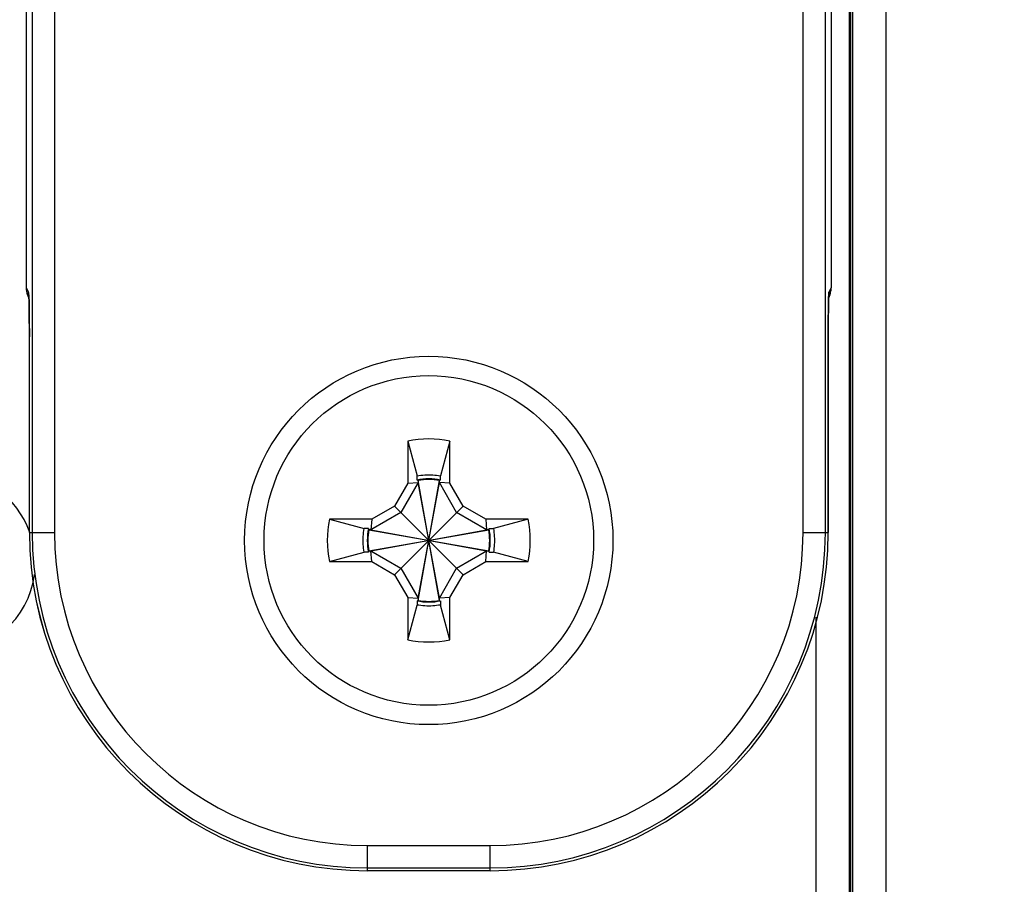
# Model space of a CAD drawing. Header units: inches. Extents: x 0 to 22, y 0 to 17.
# Tile 19 of 28: x 11.56 to 12.442, y 9.287 to 10.061. Entities that reach past the tile are written whole.
import ezdxf

# ---------------------------------------------------------------- set-up
doc = ezdxf.new("R2010")
doc.units = ezdxf.units.IN
doc.header["$LTSCALE"] = 1.21
doc.header["$MEASUREMENT"] = 0
doc.layers.get('0').update_dxf_attribs({"linetype": 'CONTINUOUS'})
doc.layers.add('DIMENSIONS', color=7, linetype='CONTINUOUS')
doc.styles.get("Standard").update_dxf_attribs({"font": 'txt', "width": 0.8})
doc.dimstyles.new('DIMSTYLE_1', dxfattribs={"dimtxt": 0.125, "dimasz": 0.18, "dimexe": 0.18, "dimexo": 0.0625, "dimgap": 0.09, "dimtad": 0, "dimtih": 1, "dimtoh": 1, "dimdec": 3, "dimzin": 4, "dimdsep": 46, "dimtxsty": 'STANDARD', "dimblk": '_FILLED', "dimblk1": '_FILLED', "dimblk2": '_FILLED', "dimcen": 0.09, "dimadec": 0, "dimazin": 0, "dimtp": 0.001, "dimtm": 0.001, "dimtfac": 1, "dimtdec": 3, "dimtofl": 0, "dimtmove": 0, "dimatfit": 3, "dimldrblk": '_FILLED', "dimfxl": 1, "dimtolj": 1, "dimtzin": 4, "dimarcsym": 0})

# ---------------------------------------------------------------- blocks, each defined once
blk = doc.blocks.new('_FILLED')
at = {"color": 0, "linetype": 'BYBLOCK'}
blk.add_solid([(0, 0), (-1, 0.1736), (-1, -0.1736)], dxfattribs=at)
blk = doc.blocks.new('*D0')
at = {"layer": 'DIMENSIONS', "color": 2, "linetype": 'CONTINUOUS'}
for p, q in [((10.98578, 11.08231), (10.98578, 7.36881)), ((12.08212, 9.058), (12.08212, 7.36881)), ((10.98578, 7.49381), (10.60822, 7.49381)), ((12.08212, 7.49381), (12.44212, 7.49381))]:
    blk.add_line(p, q, dxfattribs=at)
at = {"layer": 'DIMENSIONS', "color": 2, "linetype": 'CONTINUOUS', "xscale": 0.18, "yscale": 0.18, "zscale": 0.18}
blk.add_blockref('_FILLED', (10.98578, 7.49381), dxfattribs=at)
at = {"layer": 'DIMENSIONS', "color": 2, "linetype": 'CONTINUOUS', "xscale": 0.18, "yscale": 0.18, "zscale": 0.18, "rotation": 180}
blk.add_blockref('_FILLED', (12.08212, 7.49381), dxfattribs=at)
at = {"layer": 'DIMENSIONS', "color": 2, "linetype": 'CONTINUOUS', "width": 0.8}
for s, p in [('[', (9.84572, 7.43131)), (']', (10.44572, 7.43131)), ('1.096', (9.22072, 7.43131)), ('27.85', (9.94572, 7.43131))]:
    blk.add_text(s, height=0.125, dxfattribs=at).set_placement(p)
blk = doc.blocks.new('*D3')
at = {"layer": 'DIMENSIONS', "color": 2, "linetype": 'CONTINUOUS'}
for p, q in [((12.02858, 13.16682), (10.11078, 13.16682)), ((10.23578, 13.16682), (10.23578, 11.06057)), ((10.23578, 9.1205), (10.23578, 10.81057)), ((12.01962, 9.1205), (10.11078, 9.1205))]:
    blk.add_line(p, q, dxfattribs=at)
at = {"layer": 'DIMENSIONS', "color": 2, "linetype": 'CONTINUOUS', "xscale": 0.18, "yscale": 0.18, "zscale": 0.18}
for p, rotation in [((10.23578, 13.16682), 90), ((10.23578, 9.1205), 270)]:
    blk.add_blockref('_FILLED', p, dxfattribs=dict(at, rotation=rotation))
at = {"layer": 'DIMENSIONS', "color": 2, "linetype": 'CONTINUOUS', "width": 0.8}
for s, p in [('[', (10.14828, 10.87307)), (']', (10.84828, 10.87307)), ('4.046', (9.52328, 10.87307)), ('102.78', (10.24828, 10.87307))]:
    blk.add_text(s, height=0.125, dxfattribs=at).set_placement(p)

msp = doc.modelspace()

# ---------------------------------------------------------------- linework, layer by layer
at = {"color": 7, "linetype": 'CONTINUOUS'}
for p, q in [((12.33595, 13.19929), (12.33595, 9.09032)), ((12.30596, 13.16429), (12.30596, 9.12532)), ((12.30438, 13.1547), (12.30438, 9.13491)), ((12.30439, 13.15529), (12.30439, 9.13432)), ((12.3035, 9.20927), (12.3035, 13.08034)), ((11.57113, 12.68781), (11.57113, 9.60181)), ((11.59113, 12.68781), (11.59113, 9.60181)), ((12.26182, 9.60181), (12.26182, 12.68781)), ((12.28181, 9.60181), (12.28181, 12.68781)), ((11.56598, 9.82112), (11.56598, 12.46849)), ((11.56598, 9.82112), (11.56598, 12.46849)), ((12.28696, 12.46849), (12.28696, 9.82112)), ((12.28697, 12.46849), (12.28697, 9.82112)), ((11.56792, 9.81723), (11.56598, 9.82112)), ((11.56598, 9.82112), (11.56598, 9.82112)), ((12.28696, 9.82112), (12.28502, 9.81723)), ((12.28697, 9.82112), (12.28696, 9.82112)), ((11.56824, 9.81188), (11.56809, 9.81218)), ((11.56811, 9.81474), (11.56814, 9.81422)), ((12.28486, 9.81218), (12.28471, 9.81188)), ((12.28435, 9.77993), (12.28436, 9.78526)), ((11.56859, 9.7824), (11.56859, 9.77725)), ((11.56859, 9.60181), (11.56859, 9.77725)), ((11.56859, 9.77725), (11.5686, 9.77725)), ((11.5686, 9.60181), (11.5686, 9.77725)), ((12.28435, 9.60181), (12.28435, 9.77993)), ((12.28435, 9.77725), (12.28435, 9.60181)), ((12.28435, 9.77725), (12.28435, 9.77725)), ((11.90757, 9.68377), (11.91592, 9.65265)), ((11.90757, 9.68377), (11.90757, 9.64597)), ((11.94537, 9.68377), (11.93702, 9.65265)), ((11.94537, 9.64597), (11.94537, 9.68377)), ((11.91592, 9.64891), (11.91592, 9.65265)), ((11.93702, 9.64891), (11.93702, 9.65265)), ((11.90757, 9.64597), (11.89576, 9.62551)), ((11.91702, 9.64666), (11.9015, 9.61978)), ((11.90757, 9.64597), (11.91702, 9.64666)), ((11.91688, 9.64908), (11.91702, 9.64855)), ((11.93592, 9.54106), (11.91702, 9.64855)), ((11.91702, 9.64855), (11.91702, 9.64666)), ((11.91702, 9.54106), (11.93592, 9.64855)), ((11.93592, 9.54295), (11.91702, 9.64666)), ((11.91702, 9.54295), (11.93592, 9.64666)), ((11.93606, 9.64908), (11.93592, 9.64855)), ((11.93592, 9.64666), (11.93592, 9.64855)), ((11.95144, 9.61978), (11.93592, 9.64666)), ((11.94537, 9.64597), (11.93592, 9.64666)), ((11.95718, 9.62551), (11.94537, 9.64597)), ((11.89576, 9.62551), (11.87531, 9.6137)), ((11.89576, 9.62551), (11.95718, 9.5641)), ((11.89576, 9.5641), (11.95718, 9.62551)), ((11.97764, 9.6137), (11.95718, 9.62551)), ((11.9015, 9.61978), (11.87462, 9.60425)), ((11.97832, 9.60425), (11.95144, 9.61978)), ((11.83751, 9.6137), (11.86863, 9.60535)), ((11.87531, 9.6137), (11.83751, 9.6137)), ((11.87531, 9.6137), (11.87462, 9.60425)), ((11.97764, 9.6137), (11.97832, 9.60425)), ((12.01543, 9.6137), (11.97764, 9.6137)), ((12.01543, 9.6137), (11.98431, 9.60535)), ((11.56859, 9.60181), (11.59113, 9.60181)), ((11.87237, 9.60535), (11.86863, 9.60535)), ((11.87219, 9.6044), (11.87273, 9.60425)), ((11.87273, 9.60425), (11.98021, 9.58536)), ((11.87462, 9.60425), (11.87273, 9.60425)), ((11.87273, 9.58536), (11.98021, 9.60425)), ((11.87462, 9.60425), (11.97832, 9.58536)), ((11.87462, 9.58536), (11.97832, 9.60425)), ((11.98021, 9.60425), (11.97832, 9.60425)), ((11.98075, 9.6044), (11.98021, 9.60425)), ((11.98057, 9.60535), (11.98431, 9.60535)), ((12.26182, 9.60181), (12.28435, 9.60181)), ((11.83751, 9.57591), (11.86863, 9.58426)), ((11.87237, 9.58426), (11.86863, 9.58426)), ((11.87219, 9.58521), (11.87273, 9.58536)), ((11.87273, 9.58536), (11.87462, 9.58536)), ((11.87462, 9.58536), (11.9015, 9.56984)), ((11.87531, 9.57591), (11.87462, 9.58536)), ((11.95144, 9.56984), (11.97832, 9.58536)), ((11.97764, 9.57591), (11.97832, 9.58536)), ((11.97832, 9.58536), (11.98021, 9.58536)), ((11.98075, 9.58521), (11.98021, 9.58536)), ((11.98057, 9.58426), (11.98431, 9.58426)), ((12.01543, 9.57591), (11.98431, 9.58426)), ((11.83751, 9.57591), (11.87531, 9.57591)), ((11.87531, 9.57591), (11.89576, 9.5641)), ((11.95718, 9.5641), (11.97764, 9.57591)), ((11.97764, 9.57591), (12.01543, 9.57591)), ((11.89576, 9.5641), (11.90757, 9.54364)), ((11.9015, 9.56984), (11.91702, 9.54295)), ((11.93592, 9.54295), (11.95144, 9.56984)), ((11.94537, 9.54364), (11.95718, 9.5641)), ((11.90757, 9.54364), (11.90757, 9.50585)), ((11.90757, 9.54364), (11.91702, 9.54295)), ((11.90757, 9.50585), (11.91592, 9.53696)), ((11.91592, 9.54071), (11.91592, 9.53696)), ((11.91688, 9.54053), (11.91702, 9.54106)), ((11.91702, 9.54295), (11.91702, 9.54106)), ((11.94537, 9.54364), (11.93592, 9.54295)), ((11.93592, 9.54106), (11.93592, 9.54295)), ((11.93606, 9.54053), (11.93592, 9.54106)), ((11.93702, 9.54071), (11.93702, 9.53696)), ((11.94537, 9.50585), (11.93702, 9.53696)), ((11.94537, 9.50585), (11.94537, 9.54364)), ((12.2735, 9.21029), (12.2735, 9.52615)), ((11.87147, 9.29893), (11.87147, 9.32146)), ((11.87147, 9.32146), (11.98147, 9.32146)), ((11.98147, 9.29893), (11.98147, 9.32146)), ((11.87147, 9.30146), (11.98147, 9.30146)), ((11.98147, 9.29893), (11.87147, 9.29893)), ((11.98147, 9.29893), (11.87147, 9.29893))]:
    msp.add_line(p, q, dxfattribs=at)
for points in [[(11.56814, 9.81422), (11.56819, 9.81319), (11.56824, 9.81175), (11.56829, 9.80989)], [(12.28463, 9.80905), (12.28469, 9.81132), (12.28475, 9.81303), (12.2848, 9.81421), (12.28481, 9.81446)], [(11.56829, 9.80989), (11.56835, 9.80764), (11.5684, 9.80502)], [(11.5684, 9.80502), (11.56844, 9.80205), (11.56848, 9.79873), (11.56852, 9.79508), (11.56855, 9.79112), (11.56857, 9.78688), (11.56859, 9.7824)], [(12.28436, 9.78526), (12.28439, 9.7903), (12.28442, 9.79496), (12.28446, 9.7992), (12.28451, 9.80298), (12.28457, 9.80626), (12.28463, 9.80905)]]:
    msp.add_lwpolyline(points, dxfattribs=at)
for radius in [0.165, 0.14764]:
    msp.add_circle((11.92647, 9.59481), radius, dxfattribs=at)
for centre, radius, start, end in [((11.92647, 9.59481), 0.09094, 78.007, 101.993), ((11.49354, 9.57481), 0.08035, 19.80427, 90), ((11.92647, 9.59481), 0.05512, 78.96671, 101.03329), ((11.92647, 9.59481), 0.05457, 80.02839, 99.97161), ((11.92647, 9.59481), 0.09094, 168.007, 191.993), ((11.92647, 9.59481), 0.09094, 348.007, 11.993), ((11.87147, 9.60181), 0.30288, 180, 270), ((11.87147, 9.60181), 0.30287, 180, 270), ((11.87147, 9.60181), 0.30034, 180, 270), ((11.87147, 9.60181), 0.28035, 180, 270), ((11.92647, 9.59481), 0.05512, 168.96671, 191.03329), ((11.92647, 9.59481), 0.05457, 170.02839, 189.97161), ((11.92647, 9.59481), 0.05457, 350.02839, 9.97161), ((11.92647, 9.59481), 0.05512, 348.96671, 11.03329), ((11.98147, 9.60181), 0.30288, 270, 360), ((11.98147, 9.60181), 0.30287, 270, 360), ((11.98147, 9.60181), 0.30034, 270, 360), ((11.98147, 9.60181), 0.28035, 270, 360), ((11.49354, 9.57481), 0.08035, 270, 352.57114), ((11.92647, 9.59481), 0.05512, 258.96671, 281.03329), ((11.92647, 9.59481), 0.05457, 260.02839, 279.97161), ((11.92647, 9.59481), 0.09094, 258.007, 281.993)]:
    msp.add_arc(centre, radius, start, end, dxfattribs=at)
for points in [[(11.56696, 9.81491), (11.56631, 9.81691), (11.56598, 9.81902), (11.56598, 9.82112)], [(12.28653, 9.81698), (12.28682, 9.81834), (12.28696, 9.81973), (12.28696, 9.82112)], [(11.56809, 9.81218), (11.56765, 9.81306), (11.56727, 9.81397), (11.56696, 9.81491)], [(11.56808, 9.81476), (11.56797, 9.81558), (11.56792, 9.81641), (11.56792, 9.81723)], [(11.56839, 9.80715), (11.56837, 9.80858), (11.56835, 9.81), (11.56826, 9.8114)], [(12.28468, 9.81141), (12.28461, 9.8103), (12.28458, 9.80919), (12.28457, 9.80807)], [(12.28483, 9.81447), (12.28496, 9.81539), (12.28502, 9.81631), (12.28502, 9.81723)], [(12.28486, 9.81218), (12.2853, 9.81306), (12.28567, 9.81397), (12.28598, 9.81491)], [(12.28598, 9.81491), (12.2862, 9.81559), (12.28638, 9.81628), (12.28653, 9.81698)], [(11.5684, 9.80504), (11.5684, 9.80574), (11.56839, 9.80645), (11.56839, 9.80715)], [(11.56842, 9.80291), (11.56841, 9.80362), (11.56841, 9.80433), (11.5684, 9.80504)], [(11.56849, 9.79849), (11.56846, 9.79996), (11.56844, 9.80143), (11.56842, 9.80291)], [(12.28452, 9.80323), (12.28451, 9.80172), (12.28448, 9.80023), (12.28446, 9.79873)], [(12.28454, 9.80504), (12.28454, 9.80443), (12.28453, 9.80383), (12.28452, 9.80323)], [(12.28457, 9.80807), (12.28455, 9.80706), (12.28455, 9.80605), (12.28454, 9.80504)], [(11.56857, 9.78948), (11.56856, 9.79148), (11.56854, 9.79348), (11.56852, 9.79547)], [(12.28442, 9.7954), (12.2844, 9.79341), (12.28439, 9.79141), (12.28438, 9.78942)], [(11.5686, 9.7799), (11.56859, 9.78161), (11.56859, 9.78331), (11.56858, 9.78502)], [(12.28436, 9.78564), (12.28435, 9.78346), (12.28435, 9.78128), (12.28435, 9.77909)], [(11.5686, 9.77725), (11.5686, 9.77814), (11.5686, 9.77902), (11.5686, 9.7799)], [(12.28435, 9.77909), (12.28435, 9.77848), (12.28435, 9.77787), (12.28435, 9.77725)]]:
    msp.add_open_spline(points, degree=3, dxfattribs=at)
for points, knots in [([(11.56826, 9.8114), (11.56818, 9.81277), (11.56799, 9.81467), (11.56817, 9.81673), (11.56792, 9.81723)], [0, 0, 0, 0, 0.712799, 1, 1, 1, 1]), ([(12.28502, 9.81723), (12.28477, 9.81673), (12.28495, 9.81468), (12.28476, 9.81278), (12.28468, 9.81141)], [0, 0, 0, 0, 0.287007, 1, 1, 1, 1]), ([(11.56852, 9.79547), (11.56852, 9.79593), (11.56851, 9.79694), (11.56849, 9.79795), (11.56849, 9.79849)], [0, 0, 0, 0, 0.461823, 1, 1, 1, 1]), ([(12.28446, 9.79873), (12.28445, 9.79811), (12.28444, 9.797), (12.28442, 9.79589), (12.28442, 9.7954)], [0, 0, 0, 0, 0.557222, 1, 1, 1, 1]), ([(11.56858, 9.78502), (11.56858, 9.78581), (11.56858, 9.7873), (11.56857, 9.78879), (11.56857, 9.78948)], [0, 0, 0, 0, 0.533948, 1, 1, 1, 1]), ([(12.28438, 9.78942), (12.28437, 9.78875), (12.28437, 9.78749), (12.28436, 9.78623), (12.28436, 9.78564)], [0, 0, 0, 0, 0.530139, 1, 1, 1, 1]), ([(11.91592, 9.65265), (11.91824, 9.65307), (11.92293, 9.65364), (11.93001, 9.65364), (11.9347, 9.65307), (11.93702, 9.65265)], [0, 0, 0, 0, 0.333317, 0.666703, 1, 1, 1, 1]), ([(11.86863, 9.58426), (11.86821, 9.58657), (11.86764, 9.59126), (11.86764, 9.59835), (11.86821, 9.60304), (11.86863, 9.60535)], [0, 0, 0, 0, 0.333317, 0.666703, 1, 1, 1, 1]), ([(11.98431, 9.60535), (11.98474, 9.60304), (11.98531, 9.59835), (11.98531, 9.59126), (11.98474, 9.58657), (11.98431, 9.58426)], [0, 0, 0, 0, 0.333317, 0.666703, 1, 1, 1, 1]), ([(11.93702, 9.53696), (11.9347, 9.53654), (11.93001, 9.53597), (11.92293, 9.53597), (11.91824, 9.53654), (11.91592, 9.53696)], [0, 0, 0, 0, 0.333317, 0.666703, 1, 1, 1, 1])]:
    msp.add_open_spline(points, degree=3, knots=knots, dxfattribs=at)

# ---------------------------------------------------------------- dimensions: what is measured, and where the dimension line sits
at = {"layer": 'DIMENSIONS', "color": 2, "linetype": 'CONTINUOUS'}
for base, p1, p2, angle, picture, middle in [((10.23578, 13.16682), (12.01962, 9.1205), (12.02858, 13.16682), 90, '*D3', (10.23578, 10.93557)), ((10.98578, 7.49381), (12.08212, 9.058), (10.98578, 11.08231), 180, '*D0', (9.88322, 7.49381))]:
    dim = msp.add_linear_dim(base=base, p1=p1, p2=p2, angle=angle, dimstyle='DIMSTYLE_1', dxfattribs=at)
    dim.commit()
    dim.dimension.update_dxf_attribs({"geometry": picture, "text_midpoint": middle, "dimtype": 160})

doc.saveas('drawing.dxf')
